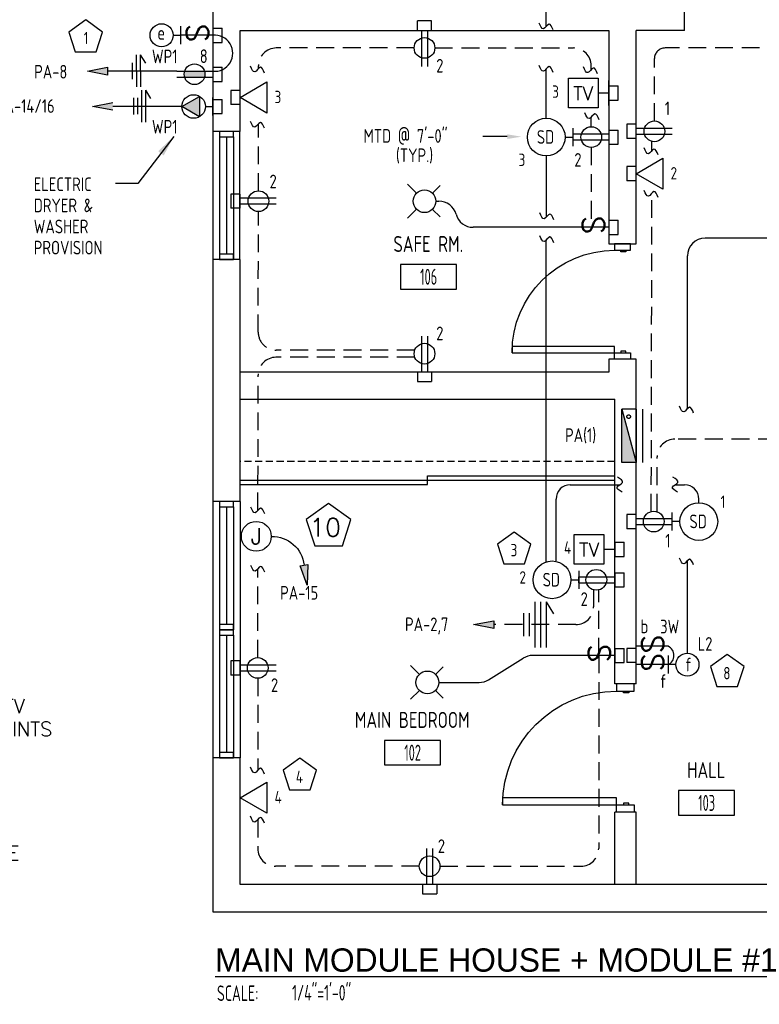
# Model space of a CAD drawing. Header units: inches. Extents: x 23373 to 33923, y 1540 to 5670.
# Tile 10 of 106: x 23853 to 24060, y 2427 to 2703. Entities that reach past the tile are written whole.
import ezdxf
from ezdxf import colors
from ezdxf.entities.mleader import LeaderData, LeaderLine
from ezdxf.enums import TextEntityAlignment as Align
from ezdxf.math import Vec2, Vec3

# ---------------------------------------------------------------- set-up
doc = ezdxf.new("R2010")
doc.units = ezdxf.units.IN
doc.header["$LTSCALE"] = 2
doc.header["$MEASUREMENT"] = 0
for name, pattern in [('DASHED', [0.75, 0.5, -0.25]), ('HIDDEN', [0.375, 0.25, -0.125]), ('HIDDEN2', [0.1875, 0.125, -0.0625])]:
    doc.linetypes.add(name, pattern=pattern)
doc.layers.get('0').update_dxf_attribs({"color": 8, "linetype": 'CONTINUOUS'})
for name, color, linetype in [('1ELEC', 3, 'CONTINUOUS'), ('a-door', 8, 'CONTINUOUS'), ('eeCtvDist', 5, 'CONTINUOUS'), ('eeEquipment', 4, 'CONTINUOUS'), ('eeFaDist', 4, 'CONTINUOUS'), ('eeLight-LINE', 5, 'CONTINUOUS'), ('eeLightDist', 200, 'CONTINUOUS'), ('eeLightSwitches', 200, 'CONTINUOUS'), ('eeRecepDist', 120, 'CONTINUOUS'), ('eeRecepLINE', 120, 'HIDDEN'), ('eeTelDist', 5, 'CONTINUOUS'), ('EL-ANNO-TEXT', 4, 'CONTINUOUS'), ('G-SYMB', 1, 'CONTINUOUS'), ('LABELS', 2, 'CONTINUOUS'), ('RECEP-DIST', 120, 'HIDDEN2'), ('roof', 8, 'DASHED'), ('TEXT', 2, 'CONTINUOUS'), ('Walls', 1, 'CONTINUOUS')]:
    doc.layers.add(name, color=color, linetype=linetype)
doc.layers.add('DIM', color=4, linetype='CONTINUOUS', lineweight=13)
doc.styles.add('100-48', font='archstyl.shx', dxfattribs={"width": 0.9, "height": 4.8})
doc.styles.add('80ANNO', font='romans.shx', dxfattribs={"width": 0.8, "height": 0.08})
doc.styles.add('COMP', font='simplex.shx', dxfattribs={"height": 9})
doc.styles.add('LAR', font='arial.ttf', dxfattribs={"height": 0.25})
doc.styles.add('MED', font='archstyl.shx', dxfattribs={"width": 0.8, "height": 0.125})
doc.styles.get("Standard").update_dxf_attribs({"font": 'simplex.shx'})
doc.dimstyles.new('Copy of STANDARD', dxfattribs={"dimtxt": 8, "dimasz": 3, "dimexe": 3, "dimexo": 3, "dimgap": 3, "dimtad": 1, "dimrnd": 1, "dimzin": 3, "dimdsep": 46, "dimlunit": 4, "dimtxsty": 'Standard', "dimblk": 'ARCHTICK', "dimcen": 3, "dimdle": 3, "dimadec": 0, "dimazin": 0, "dimtfac": 1, "dimtix": 1, "dimtofl": 0, "dimtmove": 1, "dimatfit": 3, "dimfxl": 3, "dimtolj": 1, "dimtzin": 0, "dimlwd": -1, "dimlwe": -1, "dimarcsym": 0})

# ---------------------------------------------------------------- blocks, each defined once
blk = doc.blocks.new('AINC-TITLE')
at = {"layer": 'G-SYMB', "color": 4, "linetype": 'Continuous', "style": 'MED', "width": 0.75}
blk.add_text('SCALE:', height=0.125, dxfattribs=at).set_placement((-0.8802076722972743, -0.3073332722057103))
at = {"layer": 'G-SYMB', "color": 1, "linetype": 'Continuous', "style": 'LAR'}
blk.add_attdef('%%UDRAWING-TITLE', (-0.895149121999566, -0.07174532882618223), '', height=0.1875, dxfattribs=at)
at = {"layer": 'G-SYMB', "color": 4, "linetype": 'Continuous', "style": 'MED', "width": 0.75}
blk.add_attdef('SCALE', (-0.2765239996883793, -0.30362657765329), '', height=0.125, dxfattribs=at)
blk = doc.blocks.new('AINC-ROOMID')
at = {"layer": 'G-SYMB'}
blk.add_lwpolyline([(-0.2473152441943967, -0.3518933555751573), (0.2532671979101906, -0.3518933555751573), (0.2532671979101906, -0.1607061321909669), (-0.2473152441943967, -0.1607061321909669)], close=True, dxfattribs=at)
at = {"layer": 'G-SYMB', "color": 4, "linetype": 'Continuous', "style": 'MED', "oblique": -180, "text_generation_flag": 6}
for tag, p in [('%%UROOM-ID', (0, 0.2092985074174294)), ('%%USPAN', (0, 0))]:
    blk.add_attdef(tag, text='', height=0.125, rotation=180, dxfattribs=at).set_placement(p, align=Align.MIDDLE)
at = {"layer": 'G-SYMB', "color": 4, "linetype": 'Continuous', "style": 'MED', "text_generation_flag": 6, "width": 0.75}
blk.add_attdef('R-NUM', text='', height=0.125, rotation=180, dxfattribs=at).set_placement((0.002975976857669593, -0.2562997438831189), align=Align.MIDDLE)
blk = doc.blocks.new('Recep-1')
at = {"layer": 'eeRecepDist', "linetype": 'Continuous'}
for p, q in [((0, 0.0175694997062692), (0.2108339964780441, 0.0175694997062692)), ((0, -0.0175694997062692), (0.2108339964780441, -0.0175694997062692))]:
    blk.add_line(p, q, dxfattribs=at)
blk.add_circle((0.1032208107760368, -2.273736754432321e-13), 0.06057817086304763, dxfattribs=at)
blk = doc.blocks.new('Smoke-Dt')
at = {"layer": 'eeFaDist'}
blk.add_circle((0, 0), 0.1104238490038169, dxfattribs=at)
at = {"layer": 'eeFaDist', "style": '100-48', "width": 0.9}
blk.add_text('SD', height=0.08, dxfattribs=at).set_placement((-0.05483733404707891, -0.03906780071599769))
blk = doc.blocks.new('SP-SW')
at = {"layer": 'eeLightSwitches', "linetype": 'ByBlock'}
blk.add_line((0, 0), (0, 0.18732770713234), dxfattribs=at)
blk.add_text('S', height=0.1272141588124, dxfattribs=at).set_placement((-0.04181422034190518, 0.0267611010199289))
blk = doc.blocks.new('WALL-LGT')
at = {"layer": 'eeLightDist', "linetype": 'ByBlock'}
for p, q in [((-0.05252756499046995, 0), (0.05252756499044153, 0)), ((8.526512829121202e-13, 0.04559684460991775), (0, 0))]:
    blk.add_line(p, q, dxfattribs=at)
blk.add_circle((8.526512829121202e-13, 0.113053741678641), 0.06745689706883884, dxfattribs=at)
blk = doc.blocks.new('CEIL-LGT')
at = {"layer": 'eeLightDist', "linetype": 'ByBlock'}
for p, q in [((-0.04773157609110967, 0.04773157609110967), (-0.09913481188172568, 0.09913481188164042)), ((0.04699724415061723, 0.0469972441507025), (0.09164462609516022, 0.09164462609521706)), ((-0.04699724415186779, -0.04699724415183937), (-0.09869421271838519, -0.09869421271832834)), ((0.0477315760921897, -0.04773157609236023), (0.0917914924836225, -0.09179149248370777))]:
    blk.add_line(p, q, dxfattribs=at)
blk.add_circle((0, 0), 0.06666666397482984, dxfattribs=at)
blk = doc.blocks.new('TEL-OUT')
at = {"layer": 'eeTelDist', "linetype": 'ByBlock'}
for p, q in [((0, 0), (0.1573867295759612, 0.0908672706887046)), ((0.1573867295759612, 0.0908672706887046), (0.1573867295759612, -0.09086727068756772)), ((0.1573867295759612, -0.09086727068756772), (0, 0))]:
    blk.add_line(p, q, dxfattribs=at)
at = {"layer": 'eeTelDist'}
blk.add_line((2.842170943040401e-14, -0.07253261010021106), (0, 0.07253261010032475), dxfattribs=at)
blk = doc.blocks.new('E-JBOX')
at = {"color": 5, "linetype": 'ByBlock'}
blk.add_circle((0, 0), 0.0625, dxfattribs=at)
at = {"color": 0, "linetype": 'ByBlock'}
blk.add_text('J', height=0.06703982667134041, dxfattribs=at).set_placement((1.313433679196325e-10, 8.924635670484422e-05), align=Align.MIDDLE)
blk = doc.blocks.new('HR RECEPT')
at = {"layer": 'eeRecepDist', "linetype": 'Continuous'}
blk.add_hatch(color=256, dxfattribs=at).paths.add_polyline_path([(-0.2130684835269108, -0.2832813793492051), (-0.1716253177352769, -0.1701110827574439), (-0.2169351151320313, -0.1628234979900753)])
for p, q in [((-0.1716253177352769, -0.1701110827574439), (-0.2169351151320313, -0.1628234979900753)), ((-0.2169351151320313, -0.1628234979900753), (-0.2130684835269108, -0.2832813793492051)), ((-0.2130684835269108, -0.2832813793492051), (-0.1716253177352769, -0.1701110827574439))]:
    blk.add_line(p, q, dxfattribs=at)
at = {"layer": 'eeRecepDist', "linetype": 'ByBlock'}
blk.add_arc((-0.006295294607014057, -0.1892565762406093), 0.1893612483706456, 88.09485684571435, 173.0878012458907, dxfattribs=at)
blk = doc.blocks.new('30 AMPS')
at = {"layer": 'eeRecepDist'}
for p, q in [((137.6920854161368, 589.479755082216), (137.795561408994, 589.5394969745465)), ((137.795561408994, 589.5394969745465), (137.795561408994, 589.4200131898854)), ((137.795561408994, 589.4200131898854), (137.6920854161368, 589.479755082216))]:
    blk.add_line(p, q, dxfattribs=at)
at = {"layer": 'eeRecepDist', "linetype": 'Continuous'}
for p, q in [((137.8743355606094, 589.4275593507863), (137.8743355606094, 589.5326144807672)), ((137.8287387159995, 589.4800869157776), (137.8743355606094, 589.4800869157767))]:
    blk.add_line(p, q, dxfattribs=at)
blk.add_circle((137.7612818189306, 589.4800869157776), 0.06919719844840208, dxfattribs=at)
at = {"layer": 'eeRecepDist'}
blk.add_solid([(137.6920854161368, 589.479755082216), (137.7955614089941, 589.5394969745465), (137.7955614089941, 589.4200131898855)], dxfattribs=at)
blk = doc.blocks.new('CAJA 4X4 LUCES')
at = {"layer": 'eeLight-LINE', "color": 8, "ltscale": 2}
for p, q in [((24065.98961399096, 2814.836149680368), (24061.98961399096, 2814.836149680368)), ((24061.98961399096, 2812.211149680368), (24061.98961399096, 2814.836149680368)), ((24065.98961399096, 2812.211149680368), (24065.98961399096, 2814.836149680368)), ((24061.98961399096, 2812.211149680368), (24065.98961399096, 2812.211149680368))]:
    blk.add_line(p, q, dxfattribs=at)
blk = doc.blocks.new('_ArchTick')
at = {"color": 0, "linetype": 'ByBlock', "const_width": 0.15}
blk.add_lwpolyline([(-0.5, -0.5), (0.5, 0.5)], dxfattribs=at)
blk = doc.blocks.new('RECEP-gf')
at = {"layer": 'eeRecepDist'}
blk.add_hatch(color=256, dxfattribs=at).paths.add_polyline_path([(137.816524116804, 590.8342097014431, 0.07369759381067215), (137.8191279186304, 590.8517792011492, 0.07369759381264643), (137.8165241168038, 590.8693487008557), (137.7005753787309, 590.8693487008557, 0.07369759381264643), (137.6979715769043, 590.8517792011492, 0.07369759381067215), (137.7005753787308, 590.8342097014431)])
at = {"layer": 'eeRecepDist', "linetype": 'Continuous'}
for p, q in [((137.6553289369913, 590.8693487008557), (137.8661629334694, 590.8693487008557)), ((137.6553289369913, 590.8342097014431), (137.8661629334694, 590.8342097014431))]:
    blk.add_line(p, q, dxfattribs=at)
blk.add_circle((137.7585497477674, 590.8517792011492), 0.06057817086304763, dxfattribs=at)

msp = doc.modelspace()

# ---------------------------------------------------------------- hatches: boundary and pattern name
at = {"layer": 'eeEquipment'}
msp.add_hatch(color=256, dxfattribs=at).paths.add_polyline_path([(24021.83103568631, 2578.787338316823), (24025.84148356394, 2578.787338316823), (24021.83103568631, 2593.82651785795)])
at = {"layer": 'eeRecepDist', "linetype": 'Continuous'}
for points in [[(23871.70345056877, 2688.752435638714), (23877.38258905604, 2689.85384650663), (23877.38258905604, 2687.651024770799)], [(23873.15913356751, 2678.870382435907), (23878.83827205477, 2679.971793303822), (23878.83827205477, 2677.768971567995)], [(23980.19709736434, 2533.271521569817), (23985.87623585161, 2534.372932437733), (23985.87623585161, 2532.170110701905)]]:
    msp.add_hatch(color=256, dxfattribs=at).paths.add_polyline_path(points)

# ---------------------------------------------------------------- linework, layer by layer
at = {"layer": 'a-door'}
for p, q in [((23906.96648356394, 2671.85917104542), (23906.96648488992, 2635.859171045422)), ((23908.77898356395, 2670.35917104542), (23908.77898356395, 2635.859173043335)), ((23910.77898356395, 2670.35917104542), (23910.77898356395, 2637.359173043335)), ((23912.77898356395, 2670.35917104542), (23912.77898356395, 2635.859173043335)), ((23914.46330778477, 2671.85917104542), (23914.46330778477, 2635.859171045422)), ((23906.96648223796, 2567.859171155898), (23906.96648356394, 2531.8591711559)), ((23914.59148356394, 2567.859171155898), (23914.59148356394, 2531.8591711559)), ((23908.77898290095, 2566.359171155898), (23908.77898290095, 2531.859173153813)), ((23910.77898290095, 2566.359171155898), (23910.77898290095, 2533.359173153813)), ((23912.77898290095, 2566.359171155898), (23912.77898290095, 2531.859173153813)), ((23906.96648223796, 2531.8591711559), (23906.96648356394, 2495.859171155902)), ((23914.59148356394, 2531.8591711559), (23914.59148356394, 2495.859171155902)), ((23908.77898290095, 2530.3591711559), (23908.77898290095, 2495.859173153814)), ((23910.77898290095, 2530.3591711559), (23910.77898290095, 2497.359173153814)), ((23912.77898290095, 2530.3591711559), (23912.77898290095, 2495.859173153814))]:
    msp.add_line(p, q, dxfattribs=at)
at = {"layer": 'a-door', "linetype": 'Continuous', "lineweight": -3}
for p, q in [((23914.59148356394, 2573.859171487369), (24019.84148356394, 2573.859171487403)), ((23914.59148356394, 2572.609171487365), (23967.21648356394, 2572.609171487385)), ((23967.21648356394, 2575.109171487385), (24019.84148356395, 2575.109171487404)), ((23967.21648356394, 2572.609171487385), (23967.21648356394, 2575.109171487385))]:
    msp.add_line(p, q, dxfattribs=at)
at = {"layer": 'a-door'}
for points in [[(23908.77898356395, 2671.85917104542), (23908.77898356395, 2670.35917104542), (23912.77898356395, 2670.35917104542), (23912.77898356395, 2671.85917104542)], [(23908.77898356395, 2637.359173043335), (23908.77898356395, 2635.859173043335), (23912.77898356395, 2635.859173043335), (23912.77898356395, 2637.359173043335)], [(23908.77898290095, 2567.859171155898), (23908.77898290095, 2566.359171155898), (23912.77898290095, 2566.359171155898), (23912.77898290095, 2567.859171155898)], [(23908.77898290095, 2533.359173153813), (23908.77898290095, 2531.859173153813), (23912.77898290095, 2531.859173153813), (23912.77898290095, 2533.359173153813)], [(23908.77898290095, 2531.8591711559), (23908.77898290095, 2530.3591711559), (23912.77898290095, 2530.3591711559), (23912.77898290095, 2531.8591711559)], [(23908.77898290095, 2497.359173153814), (23908.77898290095, 2495.859173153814), (23912.77898290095, 2495.859173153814), (23912.77898290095, 2497.359173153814)]]:
    msp.add_lwpolyline(points, close=True, dxfattribs=at)
at = {"layer": 'a-door', "linetype": 'Continuous', "lineweight": -3}
for points in [[(24024.27724745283, 2638.435560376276), (24024.27724745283, 2640.234171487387), (24019.78071967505, 2640.234171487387), (24019.78071967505, 2638.435560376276)], [(24022.9282891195, 2638.435560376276), (24022.9282891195, 2637.985907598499), (24021.57933078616, 2637.985907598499), (24021.57933078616, 2638.435560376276)], [(24019.78071967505, 2609.657782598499), (24019.78071967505, 2611.45639370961), (23991.00294189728, 2611.45639370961), (23991.00294189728, 2609.657782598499)], [(24024.27724745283, 2609.657782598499), (24024.27724745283, 2607.859171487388), (24019.78071967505, 2607.859171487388), (24019.78071967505, 2609.657782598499)], [(24022.9282891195, 2609.657782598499), (24022.9282891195, 2610.107435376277), (24021.57933078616, 2610.107435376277), (24021.57933078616, 2609.657782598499)], [(24025.34148356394, 2514.609171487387), (24025.34148356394, 2516.609171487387), (24020.34148356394, 2516.609171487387), (24020.34148356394, 2514.609171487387)], [(24023.84148356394, 2514.609171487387), (24023.84148356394, 2514.109171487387), (24022.34148356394, 2514.109171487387), (24022.34148356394, 2514.609171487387)], [(24020.34148356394, 2482.609171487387), (24020.34148356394, 2484.609171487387), (23988.34148356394, 2484.609171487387), (23988.34148356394, 2482.609171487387)], [(24025.34148356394, 2482.609171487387), (24025.34148356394, 2480.609171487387), (24020.34148356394, 2480.609171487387), (24020.34148356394, 2482.609171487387)], [(24023.84148356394, 2482.609171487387), (24023.84148356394, 2483.109171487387), (24022.34148356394, 2483.109171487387), (24022.34148356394, 2482.609171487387)]]:
    msp.add_lwpolyline(points, close=True, dxfattribs=at)
at = {"layer": 'a-door', "linetype": 'Continuous', "lineweight": -3, "extrusion": (0, 0, -1)}
for centre, radius in [((-24019.78071967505, 2609.657782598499), 28.7777777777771), ((-24020.34148356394, 2482.609171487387), 32.00000000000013)]:
    msp.add_arc(centre, radius, 0, 90, dxfattribs=at)
at = {"layer": 'eeCtvDist', "linetype": 'ByBlock'}
for p, q in [((24006.81432798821, 2686.810368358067), (24015.18865565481, 2686.810368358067)), ((24006.81432798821, 2678.436040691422), (24006.81432798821, 2686.810368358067)), ((24015.18865565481, 2686.810368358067), (24015.18865565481, 2678.436040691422)), ((24018.21648356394, 2679.072347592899), (24018.21648356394, 2686.174061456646)), ((24018.21648356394, 2682.623204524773), (24015.18865565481, 2682.623204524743)), ((24015.18865565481, 2678.436040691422), (24006.81432798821, 2678.436040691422)), ((24008.43932798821, 2558.612669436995), (24016.81365565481, 2558.612669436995)), ((24008.43932798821, 2550.23834177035), (24008.43932798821, 2558.612669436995)), ((24016.81365565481, 2558.612669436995), (24016.81365565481, 2550.23834177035)), ((24019.84148356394, 2550.874648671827), (24019.84148356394, 2557.976362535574)), ((24019.84148356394, 2554.425505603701), (24016.81365565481, 2554.425505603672)), ((24016.81365565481, 2550.23834177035), (24008.43932798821, 2550.23834177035))]:
    msp.add_line(p, q, dxfattribs=at)
at = {"layer": 'eeEquipment'}
for p, q in [((24021.83103568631, 2578.787338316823), (24021.83103568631, 2593.82651785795)), ((24021.83103568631, 2593.82651785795), (24025.84148356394, 2578.787338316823)), ((24025.84148356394, 2593.82651785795), (24021.83103568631, 2593.82651785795)), ((24025.84148356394, 2593.82651785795), (24025.84148356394, 2578.787338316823)), ((24027.67447765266, 2593.82651785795), (24027.67447765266, 2578.787338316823)), ((24025.84148356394, 2578.787338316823), (24021.83103568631, 2578.787338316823))]:
    msp.add_line(p, q, dxfattribs=at)
at = {"layer": 'eeFaDist', "ltscale": 2}
for p, q in [((24000.60761894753, 2701.313096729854), (24000.60761894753, 2753.006102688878)), ((24000.60761894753, 2675.535007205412), (24000.60761894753, 2689.381243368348)), ((24007.3628062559, 2572.569052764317), (24021.27836877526, 2572.569052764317)), ((24036.85193769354, 2572.569052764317), (24039.47074538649, 2572.569052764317)), ((24003.3628062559, 2551.160479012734), (24003.3628062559, 2568.569052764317)), ((24043.47075849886, 2567.533573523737), (24043.47074538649, 2568.569052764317))]:
    msp.add_line(p, q, dxfattribs=at)
at = {"layer": 'eeFaDist'}
for p, q in [((24008.09661224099, 2672.755985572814), (24008.09661224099, 2667.713339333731)), ((24005.90796369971, 2670.234662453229), (24008.09661224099, 2670.234662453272)), ((24035.98183232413, 2559.711905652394), (24035.98183232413, 2564.754551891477)), ((24038.17048086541, 2562.233228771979), (24035.98183232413, 2562.233228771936)), ((24009.72153200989, 2548.381457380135), (24009.72153200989, 2543.338811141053)), ((24007.53288346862, 2545.86013426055), (24009.72153200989, 2545.860134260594))]:
    msp.add_line(p, q, dxfattribs=at)
at = {"layer": 'eeFaDist', "ltscale": 10}
for p, q in [((24000.60761894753, 2664.934317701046), (24000.60761894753, 2647.750275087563)), ((24000.60753871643, 2550.905233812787), (24000.60753871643, 2641.342035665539))]:
    msp.add_line(p, q, dxfattribs=at)
at = {"layer": 'eeFaDist', "ltscale": 2}
for centre, start, end in [((24007.3628062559, 2568.569052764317), 90, 180), ((24039.47074538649, 2568.569052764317), 0, 90)]:
    msp.add_arc(centre, 4, start, end, dxfattribs=at)
at = {"layer": 'eeFaDist', "ltscale": 10}
for points in [[(24002.58693747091, 2700.336729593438), (24001.38255097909, 2701.964925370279), (23999.83269234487, 2700.661274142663), (23998.62830585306, 2702.289469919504)], [(24002.58693747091, 2688.404876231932), (24001.38255097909, 2690.033072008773), (23999.83269234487, 2688.729420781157), (23998.62830585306, 2690.357616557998)], [(24002.77624238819, 2646.991185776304), (24001.57185589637, 2648.619381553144), (24000.02199726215, 2647.315730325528), (23998.81761077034, 2648.943926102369)], [(24002.77616215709, 2640.573953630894), (24001.57177566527, 2642.202149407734), (24000.02191703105, 2640.898498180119), (23998.81753053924, 2642.526693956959)], [(24021.92032114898, 2570.457443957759), (24020.50934039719, 2571.910269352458), (24022.04739029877, 2573.227831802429), (24020.63640954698, 2574.680657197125)], [(24037.49389006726, 2570.45744395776), (24036.08290931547, 2571.91026935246), (24037.62095921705, 2573.227831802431), (24036.20997846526, 2574.680657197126)]]:
    msp.add_spline(points, degree=3, dxfattribs=at)
at = {"layer": 'eeLight-LINE', "color": 8}
for p, q in [((23965.56111893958, 2700.234331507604), (23967.24779090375, 2700.234171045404)), ((23914.59156379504, 2680.523039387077), (23914.59172425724, 2682.209711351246)), ((24025.84132310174, 2671.016326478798), (24025.84148356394, 2672.702998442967)), ((24018.21664402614, 2671.077035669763), (24018.21648356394, 2669.390363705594)), ((24025.84140333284, 2659.09578853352), (24025.84156379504, 2660.782460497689)), ((23914.59164402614, 2651.391326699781), (23914.59180448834, 2653.07799866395)), ((23967.24682813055, 2604.234011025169), (23965.56015616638, 2604.23417148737)), ((24025.84140333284, 2561.390835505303), (24025.84156379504, 2563.077507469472)), ((24019.84148356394, 2545.015835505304), (24019.84164402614, 2546.702507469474)), ((24025.84140333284, 2523.765835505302), (24025.84156379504, 2525.452507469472)), ((23914.59148356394, 2520.266306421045), (23914.59164402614, 2521.952978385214)), ((23968.68481954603, 2460.234091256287), (23966.99814758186, 2460.234251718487))]:
    msp.add_line(p, q, dxfattribs=at)
at = {"layer": 'eeLight-LINE', "ltscale": 10}
for p, q in [((23969.60398343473, 2652.234171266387), (23970.45254786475, 2652.234171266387)), ((24009.22475362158, 2644.897049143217), (23980.09148356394, 2644.897049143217)), ((24117.89148435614, 2641.859171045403), (24045.25979310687, 2641.859171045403)), ((24040.25979310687, 2593.810389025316), (24040.25979310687, 2636.859171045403)), ((24040.25979310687, 2525.276291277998), (24040.25979310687, 2551.18464263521)), ((24009.72145177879, 2545.016798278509), (24009.72161224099, 2546.703470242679)), ((23984.39485028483, 2517.79785884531), (23994.16344422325, 2523.857984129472)), ((24010.84975362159, 2524.609171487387), (23996.79927258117, 2524.609171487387)), ((23970.41648343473, 2517.046671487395), (23981.7590219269, 2517.046671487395))]:
    msp.add_line(p, q, dxfattribs=at)
for centre, radius, start, end in [((23970.45254786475, 2647.234171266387), 5, 15.44348739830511, 90), ((23980.09148356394, 2649.897049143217), 5, 195.4434873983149, 270), ((24045.25979310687, 2636.859171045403), 5, 90, 180), ((24033.66812031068, 2524.609171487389), 2.822501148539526, 294.3800619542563, 65.61993804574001), ((23996.79927258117, 2519.609171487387), 5, 90, 121.8141499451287), ((23981.7590219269, 2522.046671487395), 5, 270, 301.8141499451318)]:
    msp.add_arc(centre, radius, start, end, dxfattribs=at)
for points in [[(24042.02033690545, 2592.707994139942), (24040.81595041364, 2594.336189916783), (24039.26609177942, 2593.032538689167), (24038.0617052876, 2594.660734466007)], [(24042.02033690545, 2550.030172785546), (24040.81595041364, 2551.658368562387), (24039.26609177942, 2550.354717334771), (24038.0617052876, 2551.982913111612)]]:
    msp.add_spline(points, degree=3, dxfattribs=at)
at = {"layer": 'eeLightSwitches', "ltscale": 2}
msp.add_arc((23907.46678206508, 2693.797626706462), 5.070902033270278, 264.3361269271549, 95.66296158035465, dxfattribs=at)
at = {"layer": 'eeRecepDist'}
for p, q in [((23885.41064271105, 2693.323277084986), (23885.44984500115, 2684.323362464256)), ((23886.53563203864, 2693.328177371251), (23888.01415884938, 2690.998546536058)), ((23886.53563203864, 2693.328177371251), (23886.57483432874, 2684.328262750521)), ((23884.29524317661, 2691.116788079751), (23884.3152658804, 2686.520050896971)), ((23886.86632570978, 2683.441223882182), (23886.90552799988, 2674.441309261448)), ((23887.99131503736, 2683.446124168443), (23889.46984184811, 2681.116493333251)), ((23887.99131503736, 2683.446124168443), (23888.03051732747, 2674.446209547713)), ((23884.62593684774, 2681.229834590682), (23884.64595955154, 2676.633097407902)), ((23885.75092617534, 2681.234734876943), (23885.77094887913, 2676.637997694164)), ((23997.39763849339, 2539.67152156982), (23997.39763849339, 2526.871521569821)), ((23998.99763849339, 2539.67152156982), (23998.99763849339, 2526.871521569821)), ((24000.59763849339, 2539.67152156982), (24000.59763849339, 2526.871521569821)), ((24000.59763849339, 2539.67152156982), (24002.68598033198, 2536.3491408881)), ((23994.19763849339, 2536.540343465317), (23994.19763849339, 2530.002699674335)), ((23995.79763849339, 2536.540343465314), (23995.79763849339, 2530.002699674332))]:
    msp.add_line(p, q, dxfattribs=at)
at = {"layer": 'eeRecepDist', "linetype": 'Continuous'}
for p, q in [((23871.70345056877, 2688.752435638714), (23877.38258905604, 2689.85384650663)), ((23877.38258905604, 2687.651024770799), (23871.70345056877, 2688.752435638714)), ((23877.38258905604, 2689.85384650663), (23877.38258905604, 2687.651024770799)), ((23873.15913356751, 2678.870382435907), (23878.83827205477, 2679.971793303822)), ((23878.83827205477, 2677.768971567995), (23873.15913356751, 2678.870382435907)), ((23980.19709736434, 2533.271521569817), (23985.87623585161, 2534.372932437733)), ((23985.87623585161, 2534.372932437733), (23985.87623585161, 2532.170110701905)), ((23985.87623585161, 2532.170110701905), (23980.19709736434, 2533.271521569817))]:
    msp.add_line(p, q, dxfattribs=at)
at = {"layer": 'eeRecepLINE', "ltscale": 10}
for p, q in [((23963.49623136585, 2695.279513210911), (23924.75743377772, 2695.279929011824)), ((23969.31173576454, 2695.279583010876), (24008.26224153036, 2695.279375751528)), ((24195.55873137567, 2695.279929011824), (24034.00711285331, 2695.279929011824)), ((24031.00711285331, 2674.766923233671), (24031.00711285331, 2692.279929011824)), ((23919.75743377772, 2689.459618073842), (23919.75743377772, 2690.279929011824)), ((24013.26224153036, 2689.231654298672), (24013.26224153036, 2690.279375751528)), ((24013.26224153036, 2673.141923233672), (24013.26224153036, 2675.878489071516)), ((23919.75719417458, 2655.141923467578), (23919.75743377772, 2673.958092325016)), ((24013.26168827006, 2667.326418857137), (24013.26168827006, 2644.897049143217)), ((24030.31355488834, 2666.485860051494), (24030.31844820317, 2668.951424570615)), ((24030.11225853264, 2565.0599003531), (24030.28980135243, 2654.517311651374)), ((23919.69665828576, 2615.421920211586), (23919.75237842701, 2649.326422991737)), ((23963.67882960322, 2610.41370300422), (23924.69665153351, 2610.41370300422)), ((23963.67882960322, 2608.385345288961), (23924.67688360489, 2608.385345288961)), ((23919.61440269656, 2565.371170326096), (23919.67689035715, 2603.393562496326)), ((24095.18374140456, 2585.399800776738), (24036.77817972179, 2585.399800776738)), ((24031.74417397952, 2564.982544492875), (24031.77818956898, 2580.409724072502)), ((23919.54643932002, 2524.016923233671), (23919.58742720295, 2548.95716494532)), ((24013.91904113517, 2542.96410118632), (24013.91904113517, 2538.271521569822)), ((24015.34561859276, 2524.609171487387), (24015.34561859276, 2543.030032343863)), ((24008.91904113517, 2533.271521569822), (23985.87623585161, 2533.271521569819)), ((24015.34561859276, 2524.609171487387), (24015.34561859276, 2470.399407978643)), ((23919.54588605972, 2518.201418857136), (23919.54588605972, 2492.318586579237)), ((23919.54588605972, 2478.504493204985), (23919.54588605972, 2470.399961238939)), ((23964.93422278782, 2465.399365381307), (23924.54588605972, 2465.399961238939)), ((23970.7497271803, 2465.399548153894), (24010.34561859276, 2465.399407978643))]:
    msp.add_line(p, q, dxfattribs=at)
at = {"layer": 'eeRecepLINE', "linetype": 'Continuous'}
for p, q in [((23896.84645173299, 2688.752435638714), (23877.38258905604, 2688.752435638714)), ((23898.30213473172, 2678.870382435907), (23878.83827205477, 2678.870382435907))]:
    msp.add_line(p, q, dxfattribs=at)
at = {"layer": 'eeRecepLINE', "ltscale": 10}
msp.add_circle((24023.76758181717, 2591.703569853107), 0.4992734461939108, dxfattribs=at)
for centre, radius, start, end in [((23924.75743377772, 2690.279929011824), 5, 90, 180), ((24008.26224153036, 2690.279375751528), 5, 0, 90), ((24034.00711285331, 2692.279929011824), 3, 90, 180), ((23924.69665153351, 2615.41370300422), 5, 179.9058376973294, 270), ((23924.67688360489, 2603.385345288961), 5, 90, 179.9058376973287), ((24036.77817972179, 2580.399800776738), 5, 90, 179.8862873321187), ((24008.91904113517, 2538.271521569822), 5, 270.0000000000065, 0), ((23924.54588605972, 2470.399961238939), 5, 180, 270), ((24010.34561859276, 2470.399407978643), 5, 270, 0)]:
    msp.add_arc(centre, radius, start, end, dxfattribs=at)
at = {"layer": 'eeRecepLINE', "linetype": 'Continuous'}
for points in [[(23921.48933072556, 2688.213631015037), (23920.28494423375, 2689.841826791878), (23918.73508559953, 2688.538175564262), (23917.53069910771, 2690.166371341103)], [(24015.02278532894, 2688.020281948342), (24013.81839883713, 2689.648477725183), (24012.26854020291, 2688.344826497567), (24011.06415371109, 2689.973022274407)], [(24015.43086497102, 2675.119399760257), (24014.2264784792, 2676.747595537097), (24012.67661984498, 2675.443944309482), (24011.47223335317, 2677.072140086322)], [(23921.48933072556, 2672.712105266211), (23920.28494423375, 2674.340301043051), (23918.73508559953, 2673.036649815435), (23917.53069910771, 2674.664845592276)], [(24032.05034515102, 2665.24496281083), (24030.8459586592, 2666.873158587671), (24029.29610002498, 2665.569507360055), (24028.09171353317, 2667.197703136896)], [(24032.05034515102, 2653.301325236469), (24030.8459586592, 2654.92952101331), (24029.29610002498, 2653.625869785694), (24028.09171353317, 2655.254065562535)], [(23921.56674572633, 2564.364733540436), (23920.36235923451, 2565.992929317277), (23918.8125006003, 2564.689278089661), (23917.60811410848, 2566.317473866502)], [(23921.56674572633, 2547.980797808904), (23920.36235923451, 2549.608993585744), (23918.8125006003, 2548.305342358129), (23917.60811410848, 2549.933538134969)], [(23921.48933072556, 2491.302238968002), (23920.28494423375, 2492.930434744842), (23918.73508559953, 2491.626783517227), (23917.53069910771, 2493.254979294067)], [(23921.48933072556, 2477.488145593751), (23920.28494423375, 2479.116341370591), (23918.73508559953, 2477.812690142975), (23917.53069910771, 2479.440885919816)]]:
    msp.add_spline(points, degree=3, dxfattribs=at)
at = {"layer": 'RECEP-DIST', "linetype": 'Continuous'}
for points in [[(23871.21654285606, 2703.141710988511), (23866.50997019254, 2699.722185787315), (23868.30772097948, 2694.189277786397), (23874.12536473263, 2694.189277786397), (23875.92311551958, 2699.722185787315)], [(23939.47545027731, 2567.353655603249), (23933.20002005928, 2562.794288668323), (23935.59702110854, 2555.417078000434), (23943.35387944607, 2555.417078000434), (23945.75088049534, 2562.794288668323)], [(23991.59146082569, 2559.269153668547), (23986.88488816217, 2555.849628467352), (23988.68263894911, 2550.316720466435), (23994.50028270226, 2550.316720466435), (23996.29803348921, 2555.849628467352)], [(24051.47215128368, 2524.88862781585), (24046.76557862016, 2521.469102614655), (24048.5633294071, 2515.936194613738), (24054.38097316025, 2515.936194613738), (24056.1787239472, 2521.469102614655)], [(23931.38289261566, 2495.774147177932), (23926.67631995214, 2492.354621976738), (23928.47407073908, 2486.82171397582), (23934.29171449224, 2486.82171397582), (23936.08946527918, 2492.354621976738)]]:
    msp.add_lwpolyline(points, close=True, dxfattribs=at)
at = {"layer": 'roof', "ltscale": 2}
msp.add_line((24019.84148356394, 2579.10423185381), (23914.59148356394, 2579.10423185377), dxfattribs=at)
at = {"layer": 'Walls'}
for p, q in [((23906.96648356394, 2707.859171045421), (23906.96648356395, 2567.859171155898)), ((24039.46648356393, 2700.234171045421), (24039.46648356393, 2707.859171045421)), ((23914.59148356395, 2671.85917104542), (23914.59148356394, 2700.234171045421)), ((23914.59148356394, 2700.234171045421), (24018.21648356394, 2700.234171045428)), ((24018.21648356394, 2700.234171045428), (24018.21648356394, 2640.234171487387)), ((24025.84148356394, 2640.234171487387), (24025.84148356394, 2700.234171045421)), ((24039.46648356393, 2700.234171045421), (24025.84148356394, 2700.234171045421)), ((23914.59148356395, 2671.85917104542), (23906.96648356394, 2671.85917104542)), ((24018.21648356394, 2640.234171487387), (24025.84148356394, 2640.234171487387)), ((23914.59148356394, 2635.85917104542), (23906.96648488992, 2635.85917104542)), ((23914.59148356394, 2567.859171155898), (23914.59148356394, 2635.859171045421)), ((24018.21648356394, 2607.859171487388), (24018.21648356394, 2604.234171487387)), ((24025.84148356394, 2607.859171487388), (24018.21648356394, 2607.859171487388)), ((24025.84148356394, 2516.609171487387), (24025.84148356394, 2607.859171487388)), ((24018.21648356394, 2604.234171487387), (23914.59148356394, 2604.234171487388)), ((23914.59148356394, 2596.609171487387), (24019.84148356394, 2596.609171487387)), ((24019.84148356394, 2516.609171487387), (24019.84148356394, 2596.609171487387)), ((23914.59148356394, 2567.859171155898), (23906.96648223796, 2567.859171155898)), ((24025.84148356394, 2516.609171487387), (24019.84148356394, 2516.609171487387)), ((23906.96648356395, 2495.8591711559), (23906.96648356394, 2452.609171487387)), ((23914.59148356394, 2495.8591711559), (23906.96648356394, 2495.8591711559)), ((23914.59148356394, 2460.234171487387), (23914.59148356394, 2495.859171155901)), ((24019.84148356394, 2460.234171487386), (24019.84148356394, 2480.609171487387)), ((24025.84148356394, 2480.609171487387), (24019.84148356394, 2480.609171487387)), ((24025.84148356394, 2460.234171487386), (24025.84148356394, 2480.609171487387)), ((24089.46648356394, 2460.234171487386), (23914.59148356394, 2460.234171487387)), ((23906.96648356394, 2452.609171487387), (24221.09148356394, 2452.609171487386))]:
    msp.add_line(p, q, dxfattribs=at)

# ---------------------------------------------------------------- block references
ref = msp.add_blockref('AINC-ROOMID', (23967.47404829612, 2640.213667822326), dxfattribs=dict(xscale=31.40809428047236, yscale=35.94597718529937, zscale=31.40809428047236))
ref.add_attrib('%%USPAN', 'SAFE RM.', dxfattribs={"layer": 'G-SYMB', "color": 4, "linetype": 'Continuous', "height": 4.493247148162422, "rotation": 180, "style": 'MED', "text_generation_flag": 6, "width": 0.8737582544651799}).set_placement((23967.47404829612, 2640.213667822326), align=Align.MIDDLE)
ref.add_attrib('R-NUM', '106', dxfattribs={"layer": 'G-SYMB', "color": 4, "linetype": 'Continuous', "height": 4.493247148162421, "rotation": 180, "style": 'MED', "text_generation_flag": 6, "width": 0.6553186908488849}).set_placement((23967.56751805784, 2631.000723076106), align=Align.MIDDLE)
ref = msp.add_blockref('AINC-ROOMID', (23962.96505037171, 2506.514802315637), dxfattribs=dict(xscale=31.40809428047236, yscale=35.94597718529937, zscale=31.40809428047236))
ref.add_attrib('%%USPAN', 'MAIN BEDROOM', dxfattribs={"layer": 'G-SYMB', "color": 4, "linetype": 'Continuous', "height": 4.493247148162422, "rotation": 180, "style": 'MED', "text_generation_flag": 6, "width": 0.8737582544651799}).set_placement((23962.96505037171, 2506.514802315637), align=Align.MIDDLE)
ref.add_attrib('R-NUM', '102', dxfattribs={"layer": 'G-SYMB', "color": 4, "linetype": 'Continuous', "height": 4.493247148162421, "rotation": 180, "style": 'MED', "text_generation_flag": 6, "width": 0.6553186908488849}).set_placement((23963.05852013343, 2497.301857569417), align=Align.MIDDLE)
ref = msp.add_blockref('AINC-ROOMID', (24045.57100092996, 2492.416263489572), dxfattribs=dict(xscale=31.40809428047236, yscale=35.94597718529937, zscale=31.40809428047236))
ref.add_attrib('%%USPAN', 'HALL', dxfattribs={"layer": 'G-SYMB', "color": 4, "linetype": 'Continuous', "height": 4.493247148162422, "rotation": 180, "style": 'MED', "text_generation_flag": 6, "width": 0.8737582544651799}).set_placement((24045.57100092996, 2492.416263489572), align=Align.MIDDLE)
ref.add_attrib('R-NUM', '103', dxfattribs={"layer": 'G-SYMB', "color": 4, "linetype": 'Continuous', "height": 4.493247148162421, "rotation": 180, "style": 'MED', "text_generation_flag": 6, "width": 0.6553186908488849}).set_placement((24045.66447069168, 2483.203318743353), align=Align.MIDDLE)
at = {"layer": '1ELEC', "xscale": 67.1999705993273, "yscale": 67.1999705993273, "zscale": 67.1999705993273}
msp.add_blockref('E-JBOX', (23919.1495580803, 2558.081987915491), dxfattribs=at)
at = {"layer": 'DIM', "xscale": 34.92963946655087, "yscale": 34.92963946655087, "zscale": 34.92963946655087}
msp.add_blockref('AINC-TITLE', (23938.8535365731, 2438.284144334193), dxfattribs=at).add_auto_attribs({'%%UDRAWING-TITLE': '%%UMAIN MODULE HOUSE + MODULE #1', 'SCALE': '1/4"=1\'-0"'})
at = {"layer": 'eeEquipment', "xscale": 48, "yscale": 48, "zscale": 48}
msp.add_blockref('30 AMPS', (17288.99837665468, -25616.20616153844), dxfattribs=at)
at = {"layer": 'eeFaDist', "xscale": 48, "yscale": 48, "zscale": 48}
for p in [(24000.60761894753, 2670.234662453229), (24043.47082561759, 2562.233228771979), (24002.23253871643, 2545.86013426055)]:
    msp.add_blockref('Smoke-Dt', p, dxfattribs=at)
at = {"layer": 'eeLight-LINE'}
msp.add_blockref('CAJA 4X4 LUCES', (-97.58515913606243, -111.9767379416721), dxfattribs=at)
for p, rotation in [((21094.75533388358, 26762.8333865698), 270), ((21094.75525360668, 26751.89775087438), 270), ((26726.80263324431, -21382.62323868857), 89.99999999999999), ((21206.00533388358, 26746.61281851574), 270), ((21094.75533388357, 26742.8276244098), 270), ((21206.00557457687, 26734.22331374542), 270), ((26838.05239255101, -21392.12995159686), 89.99999999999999), ((26838.05247278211, -21404.05048954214), 89.99999999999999), ((26726.80271347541, -21411.75495137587), 89.99999999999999), ((21206.00533388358, 26708.88666313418), 270), ((48030.3931062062, 5416.445080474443), 180), ((26838.05247278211, -21501.75544257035), 89.99999999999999), ((21207.63041411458, 26618.41511959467), 270), ((21207.63041411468, 26609.84878547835), 270), ((21207.63041411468, 26588.59878547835), 270), ((26838.05247278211, -21539.38044257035), 89.99999999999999), ((26726.80255301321, -21542.87997165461), 89.99999999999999), ((48031.83109762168, 5272.44516070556), 180)]:
    msp.add_blockref('CAJA 4X4 LUCES', p, dxfattribs=dict(at, rotation=rotation))
at = {"layer": 'eeLightDist', "xscale": 48, "yscale": 48, "zscale": 48}
for p, rotation in [((23897.97475362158, 2698.843772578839), 89.99999999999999), ((24034.8332135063, 2522.038360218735), 270)]:
    msp.add_blockref('WALL-LGT', p, dxfattribs=dict(at, rotation=rotation))
for p in [(23966.40398356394, 2652.234171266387), (23967.21648356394, 2517.046671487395)]:
    msp.add_blockref('CEIL-LGT', p, dxfattribs=at)
at = {"layer": 'eeLightSwitches', "xscale": 48, "yscale": 48, "zscale": 48, "rotation": 90}
for p in [(23906.96648356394, 2698.843772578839), (24018.21648356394, 2644.897049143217), (24034.8332135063, 2527.179982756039), (24019.84148356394, 2524.609171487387), (24034.8332135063, 2522.038360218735)]:
    msp.add_blockref('SP-SW', p, dxfattribs=at)
at = {"layer": 'eeRecepDist', "yscale": 48, "zscale": 48}
for name, p, xscale, rotation in [('Recep-1', (23966.40445492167, 2700.234251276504), 48, 269.9945491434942), ('Recep-1', (24018.21656379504, 2670.233699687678), 48, 179.9945491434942), ('Recep-1', (24035.96143511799, 2671.858699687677), 48, 179.9945491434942), ('Recep-1', (23924.71175604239, 2652.233699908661), 48, 179.9945491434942), ('Recep-1', (23966.40445492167, 2614.354123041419), 48, 269.9945491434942), ('Recep-1', (24025.84148356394, 2562.234171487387), 48, 359.9945491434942), ('HR RECEPT', (23923.34955624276, 2558.081987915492), -48, 359.3517074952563), ('Recep-1', (24009.72153200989, 2545.860134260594), 48, 359.9945491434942), ('Recep-1', (23914.59156379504, 2521.109642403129), 48, 359.9945491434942), ('Recep-1', (23967.84244633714, 2470.354203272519), 48, 269.9945491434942)]:
    msp.add_blockref(name, p, dxfattribs=dict(at, xscale=xscale, rotation=rotation))
at = {"layer": 'eeRecepDist', "xscale": 48, "yscale": 48, "zscale": 48}
msp.add_blockref('RECEP-gf', (17289.39050220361, -25672.97725680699), dxfattribs=at)
at = {"layer": 'eeTelDist', "xscale": 48, "yscale": 48, "zscale": 48}
for p in [(23914.59164402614, 2681.366282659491), (24025.84148356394, 2659.939124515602), (23914.59164402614, 2484.657591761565)]:
    msp.add_blockref('TEL-OUT', p, dxfattribs=at)

# ---------------------------------------------------------------- texts
at = {"layer": 'eeCtvDist', "color": 4, "style": '100-48', "width": 0.9}
for s, p in [('3', (24002.27772251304, 2681.273659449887)), ('3', (23992.84117435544, 2662.105912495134)), ('1', (24049.58096829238, 2566.067854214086)), ('4', (24005.59890422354, 2553.173708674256)), ('2', (23993.08129230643, 2544.796434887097))]:
    msp.add_text(s, height=3.487696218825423, dxfattribs=at).set_placement(p)
at = {"layer": 'eeCtvDist', "color": 4, "linetype": 'ByBlock'}
for p in [(24011.00551611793, 2680.584286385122), (24012.63051611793, 2552.386587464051)]:
    msp.add_text('TV', height=3.84, dxfattribs=at).set_placement(p, align=Align.CENTER)
at = {"layer": 'eeEquipment', "style": '100-48', "width": 0.9}
msp.add_text('PA(1)', height=3.84, dxfattribs=at).set_placement((24005.89397991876, 2584.580521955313))
at = {"layer": 'eeEquipment', "ltscale": 10, "insert": (23856.61955138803, 2658.905130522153), "char_height": 3.84, "width": 27.60588030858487, "attachment_point": 1, "line_spacing_factor": 0.9267795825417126, "style": '100-48'}
msp.add_mtext('ELECTRIC DRYER & WASHER PROVISION', dxfattribs=at)
at = {"layer": 'eeLight-LINE', "color": 4, "style": '100-48', "width": 0.9}
for s, p in [('e', (23891.36543713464, 2697.611584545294)), ('MTD @ 7\'-0"', (23949.28795744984, 2668.647105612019)), ('(TYP.)', (23958.37998637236, 2663.215332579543)), ('b', (24027.09596363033, 2530.866894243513)), ('3W', (24032.6255465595, 2530.812137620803)), ('L2', (24043.16080327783, 2525.938734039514)), ('f', (24039.5916823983, 2520.149004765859)), ('f', (24032.54197965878, 2515.474898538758))]:
    msp.add_text(s, height=3.84, dxfattribs=at).set_placement(p)
at = {"layer": 'eeRecepDist', "style": '100-48', "width": 0.9}
for s, p in [('WP1', (23889.83129865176, 2690.976385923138)), ('8', (23903.26588779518, 2691.043986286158)), ('2', (23969.71352703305, 2688.381353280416)), ('PA-8', (23856.75303255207, 2686.687566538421)), ('PA-14/16', (23846.0124592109, 2677.045272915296)), ('1', (24033.91306390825, 2676.406975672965)), ('WP1', (23889.83129865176, 2671.224857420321)), ('2', (24008.49916693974, 2661.918430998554)), ('2', (23922.88340018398, 2655.858388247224)), ('2', (23969.71352703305, 2613.173118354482)), ('1', (24034.03937638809, 2554.949736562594)), ('PA-15', (23925.84886757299, 2540.29030086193)), ('2', (24010.27009056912, 2538.536713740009)), ('PA-2,7', (23960.93586001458, 2531.443981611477)), ('2', (23923.27334636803, 2514.353223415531)), ('2', (23970.16055570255, 2469.121148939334))]:
    msp.add_text(s, height=3.84, dxfattribs=at).set_placement(p)
at = {"layer": 'eeTelDist', "color": 4, "style": '100-48', "width": 0.9}
for s, p in [('3', (23924.28120749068, 2679.763220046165)), ('2', (24035.53104702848, 2658.336061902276)), ('4', (23924.28120749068, 2483.054529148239))]:
    msp.add_text(s, height=3.487696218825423, dxfattribs=at).set_placement(p)
at = {"layer": 'EL-ANNO-TEXT', "style": '100-48', "width": 0.9}
msp.add_text('1', height=3.487696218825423, dxfattribs=at).set_placement((23870.67295564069, 2696.335755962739))
at = {"layer": 'EL-ANNO-TEXT', "style": '80ANNO'}
msp.add_text('10', height=5.12, dxfattribs=at).set_placement((23934.13061801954, 2558.041995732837))
at = {"layer": 'EL-ANNO-TEXT', "ltscale": 10, "insert": (23804.39352136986, 2512.367168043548), "char_height": 4, "width": 71.03205365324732, "attachment_point": 1, "line_spacing_factor": 0.9631671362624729, "style": 'COMP'}
msp.add_mtext('TELEPHONE & CTV DEMARCATION POINTS', dxfattribs=at)
at = {"layer": 'EL-ANNO-TEXT', "linetype": 'Continuous', "insert": (23890.88502704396, 2471.118501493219), "char_height": 4, "width": 109.5654798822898, "attachment_point": 3, "style": 'COMP'}
msp.add_mtext('\\pxql;2" PVC CONDUIT FOR SITE ELECTRICAL CONNECTION.', dxfattribs=at)
at = {"layer": 'LABELS', "style": '100-48', "width": 0.9}
for s, p in [('3', (23990.6019414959, 2552.462396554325)), ('8', (24050.34974321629, 2517.904882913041)), ('4', (23930.26048454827, 2488.790402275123))]:
    msp.add_text(s, height=3.487696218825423, dxfattribs=at).set_placement(p)

# ---------------------------------------------------------------- leaders
at = {"layer": 'eeLight-LINE', "color": 1, "ltscale": 2}
ml = msp.add_multileader_mtext('Standard', dxfattribs=at)
ml.set_content('', color=1)
ml.set_leader_properties()
ml.build(insert=Vec2(0, 0))
ml.multileader.update_dxf_attribs({"text_right_attachment_type": 6, "dogleg_length": 0.36})
ctx = ml.context
ctx.base_point, ctx.char_height, ctx.landing_gap_size, ctx.plane_origin, ctx.plane_x_axis, ctx.plane_y_axis = Vec3(23982.70090546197, 2670.480447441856), 0.18, 0.09, Vec3(23989.51313032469, 2659.694169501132), Vec3(1, -2.449293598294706e-16), Vec3(2.449293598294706e-16, 1)
ctx.right_attachment, ctx.text_align_type = 6, 2
notes = []
notes.append((ctx, [(0, (1, 1, 0), (23984.13927709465, 2670.390447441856), (-1, 2.449293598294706e-16), 1.258371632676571, [(0, [(23993.63581543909, 2670.353767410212)], 0, [])])]))
ctx.mtext.insert, ctx.mtext.text_direction, ctx.mtext.alignment, ctx.mtext.flow_direction = Vec3(23982.79090546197, 2670.570447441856), Vec3(1, -2.449293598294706e-16), 3, 5
at = {"layer": 'TEXT', "ltscale": 10}
msp.add_leader([(23896.00103677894, 2670.44552891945), (23885.89591230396, 2657.233122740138), (23879.59787702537, 2657.233122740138)], dimstyle='Copy of STANDARD', override={"dimasz": 6, "dimtad": 0}, dxfattribs=at)
for ctx, leaders in notes:
    for number, flags, end, landing, length, lines in leaders:
        leader = LeaderData()
        leader.index, (leader.has_last_leader_line, leader.has_dogleg_vector, leader.attachment_direction) = number, flags
        leader.last_leader_point, leader.dogleg_vector, leader.dogleg_length = Vec3(end), Vec3(landing), length
        for number, points, colour, breaks in lines:
            line = LeaderLine()
            line.index, line.vertices, line.color, line.breaks = number, Vec3.list(points), colors.encode_raw_color(colour), breaks
            leader.lines.append(line)
        ctx.leaders.append(leader)

doc.saveas('drawing.dxf')
